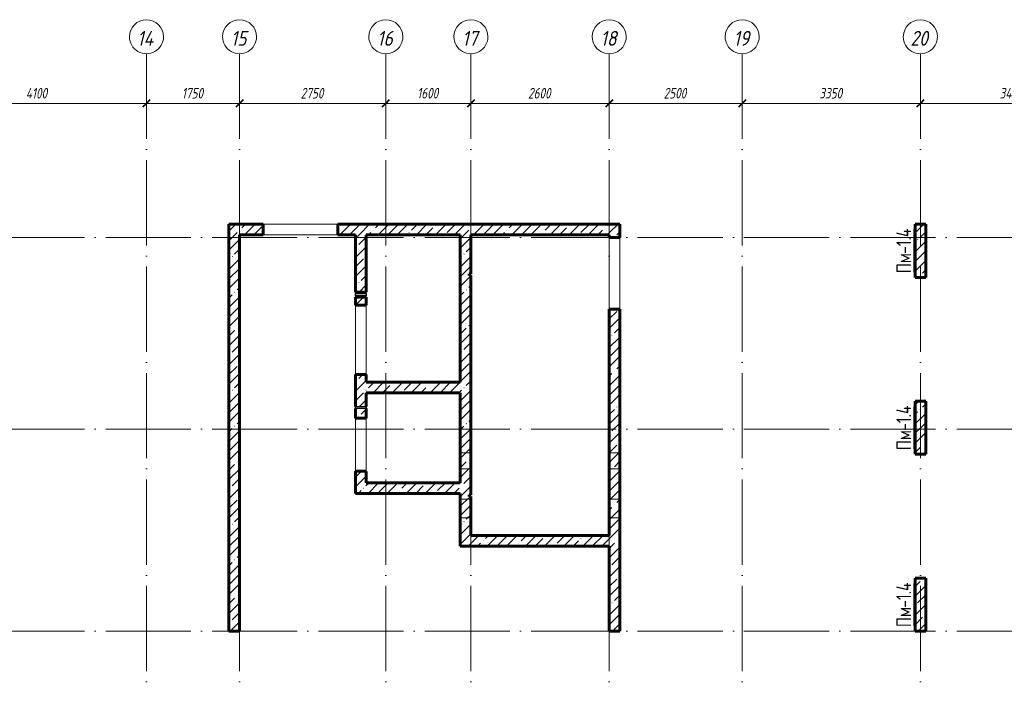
# Model space of a CAD drawing. Header units: millimetres. Extents: x 6092 to 80141, y -4371 to 20491.
# Tile 6 of 12: x 43116 to 61629, y 8060 to 20491. Entities that reach past the tile are written whole.
import ezdxf

# ---------------------------------------------------------------- set-up
doc = ezdxf.new("R2010")
doc.units = ezdxf.units.MM
doc.linetypes.add('ADSK_Линия сетки', pattern=[2000, 1600, -200, 0, -200])
doc.linetypes.add('ADSK_Невидимые', pattern=[400, 240, -160])
for name, color, linetype, lineweight in [('A-____-____-DIMS', 211, 'Continuous', 9), ('A-____-____-DIMS-80', 211, 'Continuous', 9), ('A-DETL-GENF-OTLN', 92, 'Continuous', 30), ('A-DOOR-____-OTLN', 31, 'Continuous', 18), ('A-DOOR-OPNG-OTLN', 31, 'Continuous', 18), ('A-GENM-____-OTLN', 13, 'Continuous', 18), ('A-WALL-____-HDLN', 110, 'ADSK_Невидимые', 18), ('A-WALL-____-MCUT', 113, 'Continuous', 40), ('A-WALL-____-PATT', 111, 'Continuous', 40), ('S-COLS-____-IDEN', 171, 'Continuous', 20), ('S-COLS-____-MCUT', 52, 'Continuous', 40), ('S-COLS-____-OTLN', 52, 'Continuous', 18), ('S-GRID-____-IDEN', 1, 'Continuous', 20), ('S-GRID-____-OTLN', 1, 'Continuous', 9)]:
    doc.layers.add(name, color=color, linetype=linetype, lineweight=lineweight)
doc.styles.add('GOST Common', font='GOST_Common.ttf', dxfattribs={"width": 0.8, "height": 280})
doc.styles.add('GOST Common_I', font='GOST_Common Italic.ttf', dxfattribs={"width": 0.9, "height": 280})
doc.styles.add('GOST Common_I_1', font='GOST_Common Italic.ttf', dxfattribs={"width": 0.8, "height": 200})
doc.dimstyles.new('ADSK_Округление_5мм__Узкий_', dxfattribs={"dimscale": 304.8, "dimtxt": 0.659918, "dimasz": 0.472441, "dimexe": 0.393701, "dimexo": 0.000861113, "dimgap": 0.104987, "dimtad": 1, "dimdec": 0, "dimlfac": 304.8, "dimrnd": 5, "dimdsep": 46, "dimtxsty": 'GOST Common_I_1', "dimblk1": 'OBLIQUE', "dimblk2": 'OBLIQUE', "dimsah": 1, "dimcen": 0.09, "dimdle": 0.393701, "dimazin": 0, "dimtfac": 1, "dimtdec": 4, "dimtix": 1, "dimtmove": 0, "dimatfit": 3, "dimfxl": 1, "dimtvp": 1, "dimtfill": 1, "dimtolj": 1, "dimtzin": 0, "dimlwd": 20, "dimlwe": 20, "dimarcsym": 2})
pattern_1 = [(45, (16130.72, 8588.57), (-179.6051, 179.6051), []), (45, (16310.33, 8588.57), (-179.6051, 179.6051), [317.5, -63.5, 2.682, -60.818])]

# ---------------------------------------------------------------- blocks, each defined once
blk = doc.blocks.new('ADSK_Дверь_ПроемПрямоугольный - ADSK_Дверь_ПроемПрямоугольный-1465222-КЖ1_ПЭ_ВЭ1_Маркировка_Пилоны')
at = {"layer": 'A-DOOR-OPNG-OTLN'}
for p, q in [((32200, 13825), (32200, 15125)), ((32400, 13825), (32400, 15125))]:
    blk.add_line(p, q, dxfattribs=at)
blk = doc.blocks.new('ADSK_Дверь_ПроемПрямоугольный - ADSK_Дверь_ПроемПрямоугольный-1465220-КЖ1_ПЭ_ВЭ1_Маркировка_Пилоны')
at = {"layer": 'A-DOOR-OPNG-OTLN'}
for p, q in [((32200, 12005), (32200, 13005)), ((32400, 12005), (32400, 13005))]:
    blk.add_line(p, q, dxfattribs=at)
blk = doc.blocks.new('ADSK_Дверь_ПроемПрямоугольный - ADSK_Дверь_ПроемПрямоугольный-1719805-КЖ1_ПЭ_ВЭ1_Маркировка_Пилоны')
at = {"layer": 'A-DOOR-OPNG-OTLN'}
for p, q in [((27430, 15050.001), (27430, 16400.001)), ((27630, 15050.001), (27630, 16400.001))]:
    blk.add_line(p, q, dxfattribs=at)
blk = doc.blocks.new('ADSK_Дверь_ПроемПрямоугольный - ADSK_Дверь_ПроемПрямоугольный-1719827-КЖ1_ПЭ_ВЭ1_Маркировка_Пилоны')
at = {"layer": 'A-DOOR-OPNG-OTLN'}
for p, q in [((32735, 16650.001), (34135, 16650.001)), ((32735, 16450.001), (34135, 16450.001))]:
    blk.add_line(p, q, dxfattribs=at)
blk = doc.blocks.new('ADSK_Дверь_ПроемПрямоугольный - ADSK_Дверь_ПроемПрямоугольный-1465157-КЖ1_ПЭ_ВЭ1_Маркировка_Пилоны')
at = {"layer": 'A-DOOR-OPNG-OTLN'}
for p, q in [((32200, 15345), (32200, 15373)), ((32400, 15345), (32400, 15373)), ((32200, 15278), (32200, 15305)), ((32400, 15278), (32400, 15305))]:
    blk.add_line(p, q, dxfattribs=at)
blk = doc.blocks.new('ADSK_ОбобщеннаяМодель_ОтверстиеКруглое_вСтене - Этаж 1_0_000-1496597-КЖ1_ПЭ_ВЭ1_Маркировка_Пилоны')
at = {"layer": 'A-DETL-GENF-OTLN'}
for p, q in [((32200, 15345), (32400, 15345)), ((32200, 15305), (32200, 15345)), ((32400, 15305), (32200, 15305)), ((32400, 15345), (32400, 15305))]:
    blk.add_line(p, q, dxfattribs=at)
blk = doc.blocks.new('Ось сетки - Круг_Ø8 мм-6408-КЖ1_ПЭ_ВЭ1_Маркировка_Пилоны')
at = {"layer": 'S-GRID-____-IDEN'}
for start, end in [(90, 270), (270, 90)]:
    blk.add_arc((6412, 0), 320, start, end, dxfattribs=at)
blk = doc.blocks.new('ADSK_Марка_НесущаяКолонна - Марка_Полка 10 мм-207763-КЖ1_ПЭ_ВЭ1_Маркировка_Пилоны')
at = {"layer": 'S-COLS-____-IDEN'}
blk.add_line((45375, 5970), (45375, 6770), dxfattribs=at)
blk = doc.blocks.new('DIMBLOCK42-КЖ1_ПЭ_ВЭ1_Маркировка_Пилоны')
at = {"layer": 'A-____-____-DIMS-80', "lineweight": 40}
for p, q in [((41400, 18917), (41328, 18845)), ((41400, 18917), (41472, 18989)), ((45500, 18917), (45428, 18845)), ((45500, 18917), (45572, 18989))]:
    blk.add_line(p, q, dxfattribs=at)
at = {"layer": 'A-____-____-DIMS-80', "lineweight": 20}
for p, q in [((41400, 18917), (41400, 19037)), ((41400, 18917), (45500, 18917)), ((41400, 18917), (41400, 18915)), ((45500, 18917), (45500, 18939)), ((45500, 18917), (45500, 18797))]:
    blk.add_line(p, q, dxfattribs=at)
at = {"layer": 'A-____-____-DIMS-80', "color": 0, "lineweight": 20, "insert": (43232, 19210), "char_height": 200, "width": 523.65, "attachment_point": 1, "line_spacing_factor": 1.022761, "style": 'GOST Common_I_1', "bg_fill": 3, "box_fill_scale": 1.25, "bg_fill_color": 256, "bg_fill_true_color": 13158600, "bg_fill_transparency": 0}
blk.add_mtext('4100', dxfattribs=at)
blk = doc.blocks.new('_Oblique')
at = {"color": 0, "linetype": 'ByBlock', "lineweight": -2}
blk.add_line((-0.5, -0.5), (0.5, 0.5), dxfattribs=at)
blk = doc.blocks.new('DIMBLOCK43-КЖ1_ПЭ_ВЭ1_Маркировка_Пилоны')
at = {"layer": 'A-____-____-DIMS-80', "lineweight": 40}
for p, q in [((45500, 18917), (45428, 18845)), ((45500, 18917), (45572, 18989)), ((47250, 18917), (47178, 18845)), ((47250, 18917), (47322, 18989))]:
    blk.add_line(p, q, dxfattribs=at)
at = {"layer": 'A-____-____-DIMS-80', "lineweight": 20}
for p, q in [((45500, 18917), (45500, 18939)), ((45500, 18917), (47250, 18917)), ((45500, 18917), (45500, 18797)), ((47250, 18917), (47250, 18939)), ((47250, 18917), (47250, 18797))]:
    blk.add_line(p, q, dxfattribs=at)
at = {"layer": 'A-____-____-DIMS-80', "color": 0, "lineweight": 20, "insert": (46165, 19210), "char_height": 200, "width": 503.2, "attachment_point": 1, "line_spacing_factor": 1.022761, "style": 'GOST Common_I_1', "bg_fill": 3, "box_fill_scale": 1.25, "bg_fill_color": 256, "bg_fill_true_color": 13158600, "bg_fill_transparency": 0}
blk.add_mtext('1750', dxfattribs=at)
blk = doc.blocks.new('DIMBLOCK44-КЖ1_ПЭ_ВЭ1_Маркировка_Пилоны')
at = {"layer": 'A-____-____-DIMS-80', "lineweight": 40}
for p, q in [((47250, 18917), (47178, 18845)), ((47250, 18917), (47322, 18989)), ((50000, 18917), (49928, 18845)), ((50000, 18917), (50072, 18989))]:
    blk.add_line(p, q, dxfattribs=at)
at = {"layer": 'A-____-____-DIMS-80', "lineweight": 20}
for p, q in [((47250, 18917), (47250, 18939)), ((47250, 18917), (50000, 18917)), ((47250, 18917), (47250, 18797)), ((50000, 18917), (50000, 18939)), ((50000, 18917), (50000, 18797))]:
    blk.add_line(p, q, dxfattribs=at)
at = {"layer": 'A-____-____-DIMS-80', "color": 0, "lineweight": 20, "insert": (48400, 19210), "char_height": 200, "width": 540.02, "attachment_point": 1, "line_spacing_factor": 1.022761, "style": 'GOST Common_I_1', "bg_fill": 3, "box_fill_scale": 1.25, "bg_fill_color": 256, "bg_fill_true_color": 13158600, "bg_fill_transparency": 0}
blk.add_mtext('2750', dxfattribs=at)
blk = doc.blocks.new('DIMBLOCK45-КЖ1_ПЭ_ВЭ1_Маркировка_Пилоны')
at = {"layer": 'A-____-____-DIMS-80', "lineweight": 40}
for p, q in [((50000, 18917), (49928, 18845)), ((50000, 18917), (50072, 18989)), ((51600, 18917), (51528, 18845)), ((51600, 18917), (51672, 18989))]:
    blk.add_line(p, q, dxfattribs=at)
at = {"layer": 'A-____-____-DIMS-80', "lineweight": 20}
for p, q in [((50000, 18917), (50000, 18939)), ((50000, 18917), (51600, 18917)), ((50000, 18917), (50000, 18797)), ((51600, 18917), (51600, 18939)), ((51600, 18917), (51600, 18797))]:
    blk.add_line(p, q, dxfattribs=at)
at = {"layer": 'A-____-____-DIMS-80', "color": 0, "lineweight": 20, "insert": (50590, 19210), "char_height": 200, "width": 503.2, "attachment_point": 1, "line_spacing_factor": 1.022761, "style": 'GOST Common_I_1', "bg_fill": 3, "box_fill_scale": 1.25, "bg_fill_color": 256, "bg_fill_true_color": 13158600, "bg_fill_transparency": 0}
blk.add_mtext('1600', dxfattribs=at)
blk = doc.blocks.new('DIMBLOCK46-КЖ1_ПЭ_ВЭ1_Маркировка_Пилоны')
at = {"layer": 'A-____-____-DIMS-80', "lineweight": 40}
for p, q in [((51600, 18917), (51528, 18845)), ((51600, 18917), (51672, 18989)), ((54200, 18917), (54128, 18845)), ((54200, 18917), (54272, 18989))]:
    blk.add_line(p, q, dxfattribs=at)
at = {"layer": 'A-____-____-DIMS-80', "lineweight": 20}
for p, q in [((51600, 18917), (51600, 18939)), ((51600, 18917), (54200, 18917)), ((51600, 18917), (51600, 18797)), ((54200, 18917), (54200, 18939)), ((54200, 18917), (54200, 18797))]:
    blk.add_line(p, q, dxfattribs=at)
at = {"layer": 'A-____-____-DIMS-80', "color": 0, "lineweight": 20, "insert": (52675, 19210), "char_height": 200, "width": 540.02, "attachment_point": 1, "line_spacing_factor": 1.022761, "style": 'GOST Common_I_1', "bg_fill": 3, "box_fill_scale": 1.25, "bg_fill_color": 256, "bg_fill_true_color": 13158600, "bg_fill_transparency": 0}
blk.add_mtext('2600', dxfattribs=at)
blk = doc.blocks.new('DIMBLOCK47-КЖ1_ПЭ_ВЭ1_Маркировка_Пилоны')
at = {"layer": 'A-____-____-DIMS-80', "lineweight": 40}
for p, q in [((54200, 18917), (54128, 18845)), ((54200, 18917), (54272, 18989)), ((56700, 18917), (56628, 18845)), ((56700, 18917), (56772, 18989))]:
    blk.add_line(p, q, dxfattribs=at)
at = {"layer": 'A-____-____-DIMS-80', "lineweight": 20}
for p, q in [((54200, 18917), (54200, 18939)), ((54200, 18917), (56700, 18917)), ((54200, 18917), (54200, 18797)), ((56700, 18917), (56700, 18939)), ((56700, 18917), (56700, 18797))]:
    blk.add_line(p, q, dxfattribs=at)
at = {"layer": 'A-____-____-DIMS-80', "color": 0, "lineweight": 20, "insert": (55225, 19210), "char_height": 200, "width": 540.02, "attachment_point": 1, "line_spacing_factor": 1.022761, "style": 'GOST Common_I_1', "bg_fill": 3, "box_fill_scale": 1.25, "bg_fill_color": 256, "bg_fill_true_color": 13158600, "bg_fill_transparency": 0}
blk.add_mtext('2500', dxfattribs=at)
blk = doc.blocks.new('DIMBLOCK48-КЖ1_ПЭ_ВЭ1_Маркировка_Пилоны')
at = {"layer": 'A-____-____-DIMS-80', "lineweight": 40}
for p, q in [((56700, 18917), (56628, 18845)), ((56700, 18917), (56772, 18989)), ((60050, 18917), (59978, 18845)), ((60050, 18917), (60122, 18989))]:
    blk.add_line(p, q, dxfattribs=at)
at = {"layer": 'A-____-____-DIMS-80', "lineweight": 20}
for p, q in [((56700, 18917), (56700, 18939)), ((56700, 18917), (60050, 18917)), ((56700, 18917), (56700, 18797)), ((60050, 18917), (60050, 18939)), ((60050, 18917), (60050, 18797))]:
    blk.add_line(p, q, dxfattribs=at)
at = {"layer": 'A-____-____-DIMS-80', "color": 0, "lineweight": 20, "insert": (58150, 19210), "char_height": 200, "width": 540.02, "attachment_point": 1, "line_spacing_factor": 1.022761, "style": 'GOST Common_I_1', "bg_fill": 3, "box_fill_scale": 1.25, "bg_fill_color": 256, "bg_fill_true_color": 13158600, "bg_fill_transparency": 0}
blk.add_mtext('3350', dxfattribs=at)
blk = doc.blocks.new('DIMBLOCK49-КЖ1_ПЭ_ВЭ1_Маркировка_Пилоны')
at = {"layer": 'A-____-____-DIMS-80', "lineweight": 40}
for p, q in [((60050, 18917), (59978, 18845)), ((60050, 18917), (60122, 18989)), ((63500, 18917), (63428, 18845)), ((63500, 18917), (63572, 18989))]:
    blk.add_line(p, q, dxfattribs=at)
at = {"layer": 'A-____-____-DIMS-80', "lineweight": 20}
for p, q in [((60050, 18917), (60050, 18939)), ((60050, 18917), (63500, 18917)), ((60050, 18917), (60050, 18797)), ((63500, 18917), (63500, 18939)), ((63500, 18917), (63500, 18797))]:
    blk.add_line(p, q, dxfattribs=at)
at = {"layer": 'A-____-____-DIMS-80', "color": 0, "lineweight": 20, "insert": (61541, 19210), "char_height": 200, "width": 560.47, "attachment_point": 1, "line_spacing_factor": 1.022761, "style": 'GOST Common_I_1', "bg_fill": 3, "box_fill_scale": 1.25, "bg_fill_color": 256, "bg_fill_true_color": 13158600, "bg_fill_transparency": 0}
blk.add_mtext('3450', dxfattribs=at)

msp = doc.modelspace()

# ---------------------------------------------------------------- hatches: boundary and pattern name
at = {"layer": 'A-WALL-____-PATT', "lineweight": 9}
h = msp.add_hatch(dxfattribs=at)
h.set_pattern_fill('FP_1', color=256, style=0, pattern_type=2)
h.set_pattern_definition(pattern_1)
h.paths.add_polyline_path([(47050, 16450.001), (47695, 16450.001), (47695, 16650.001), (47050, 16650.001)])
h.paths.add_polyline_path([(49095, 16450.001), (54200, 16450.001), (54200, 16650.001), (49095, 16650.001)])
h = msp.add_hatch(dxfattribs=at)
h.set_pattern_fill('FP_1', color=256, style=0, pattern_type=2)
h.set_pattern_definition(pattern_1)
h.paths.add_polyline_path([(54400, 9000), (54400, 15050.001), (54200, 15050.001), (54200, 9000)])
h.paths.add_polyline_path([(54200, 16400.001), (54400, 16400.001), (54400, 16650.001), (54200, 16650.001), (54200, 16450.001)])
h = msp.add_hatch(dxfattribs=at)
h.set_pattern_fill('FP_1', color=256, style=0, pattern_type=2)
h.set_pattern_definition(pattern_1)
h.paths.add_polyline_path([(47250, 9000), (47250, 16450.001), (47050, 16450.001), (47050, 9000)])
h = msp.add_hatch(dxfattribs=at)
h.set_pattern_fill('FP_1', color=256, style=0, pattern_type=2)
h.set_pattern_definition(pattern_1)
h.paths.add_polyline_path([(49429.9995, 11790.001), (49629.9995, 11790.001), (49629.9995, 12005.0392), (49429.9995, 12005.0392), (49429.9995, 11947.7571)])
h.paths.add_polyline_path([(49629.9995, 13005.0392), (49629.9995, 13185.0392), (49429.9995, 13185.0392), (49429.9995, 13005.0392)])
h.paths.add_polyline_path([(49629.9995, 13225.0392), (49629.9995, 13825.0392), (49429.9995, 13825.0392), (49429.9995, 13225.0392), (49522.6385, 13225.0392)])
h.paths.add_polyline_path([(49629.9995, 15125.0392), (49629.9995, 15277.5392), (49429.9995, 15277.5392), (49429.9995, 15125.0392)])
h.paths.add_polyline_path([(49629.9995, 15372.5392), (49629.9995, 16450.001), (49429.9995, 16450.001), (49429.9995, 15372.5392)])
h = msp.add_hatch(dxfattribs=at)
h.set_pattern_fill('FP_1', color=256, style=0, pattern_type=2)
h.set_pattern_definition(pattern_1)
h.paths.add_polyline_path([(51400, 10600.0013), (51600, 10600.0013), (51600, 11535.0017), (51570, 11535.0017), (51570, 11565.0017), (51600, 11565.0017), (51600, 15685.0013), (51570, 15685.0013), (51570, 15715.0013), (51600, 15715.0013), (51600, 16450.001), (51400, 16450.001), (51400, 10602.5469)])
h = msp.add_hatch(dxfattribs=at)
h.set_pattern_fill('FP_1', color=256, style=0, pattern_type=2)
h.set_pattern_definition(pattern_1)
h.paths.add_polyline_path([(49629.9995, 13480.001), (51400, 13480.001), (51400, 13680.001), (49629.9995, 13680.001)])
h = msp.add_hatch(dxfattribs=at)
h.set_pattern_fill('FP_1', color=256, style=0, pattern_type=2)
h.set_pattern_definition(pattern_1)
h.paths.add_polyline_path([(49429.9995, 11590.001), (51400, 11590.001), (51400, 11790.001), (49429.9995, 11790.001)])
h = msp.add_hatch(dxfattribs=at)
h.set_pattern_fill('FP_1', color=256, style=0, pattern_type=2)
h.set_pattern_definition(pattern_1)
h.paths.add_polyline_path([(51600, 10600.0013), (54200, 10600.0013), (54200, 10800.0013), (51600, 10800.0013)])
at = {"layer": 'S-COLS-____-OTLN', "lineweight": 9}
h = msp.add_hatch(dxfattribs=at)
h.set_pattern_fill('FP_1', color=256, style=0, pattern_type=2)
h.set_pattern_definition(pattern_1)
h.paths.add_polyline_path([(60150, 15650.001), (60150, 16650.001), (59950, 16650.001), (59950, 15650.001)])
h = msp.add_hatch(dxfattribs=at)
h.set_pattern_fill('FP_1', color=256, style=0, pattern_type=2)
h.set_pattern_definition(pattern_1)
h.paths.add_polyline_path([(60150, 12325.0005), (60150, 13325.0005), (59950, 13325.0005), (59950, 12325.0005)])
h = msp.add_hatch(dxfattribs=at)
h.set_pattern_fill('FP_1', color=256, style=0, pattern_type=2)
h.set_pattern_definition(pattern_1)
h.paths.add_polyline_path([(60150, 9000), (60150, 10000), (59950, 10000), (59950, 9000)])

# ---------------------------------------------------------------- linework, layer by layer
at = {"layer": 'A-WALL-____-HDLN'}
for p, q in [((51400, 12350.0013), (51600, 12350.0013)), ((54200, 12350.0013), (54400, 12350.0013)), ((51600, 12050.0013), (51400, 12050.0013)), ((54400, 12050.0013), (54200, 12050.0013)), ((51400, 11480.0013), (51600, 11480.0013)), ((54200, 11480.0013), (54400, 11480.0013)), ((51600, 11130.0013), (51400, 11130.0013)), ((54400, 11130.0013), (54200, 11130.0013))]:
    msp.add_line(p, q, dxfattribs=at)
at = {"layer": 'A-WALL-____-MCUT', "lineweight": 60}
for p, q in [((47694.9504, 16650.001), (47050, 16650.001)), ((47050, 16650.001), (47050, 9000)), ((47695, 16450.001), (47695, 16650.001)), ((54400, 16650.001), (49095, 16650.001)), ((49095, 16650.001), (49095, 16450.001)), ((54400, 16400.001), (54400, 16650.001)), ((47250, 16450.001), (47694.9504, 16450.001)), ((47250, 9000), (47250, 16450.001)), ((49095, 16450.001), (49429.9995, 16450.001)), ((49429.9995, 16450.001), (49429.9995, 15372.5888)), ((49629.9995, 16450.001), (51400, 16450.001)), ((49629.9995, 15372.5392), (49629.9995, 16450.001)), ((51400, 16450.001), (51400, 13680.001)), ((51600, 15715.0013), (51600, 16450.001)), ((51600, 16450.001), (54200, 16450.001)), ((54200, 16450.001), (54200, 16400.001)), ((54200, 16400.001), (54400, 16400.001)), ((51570, 15685.0013), (51570, 15715.0013)), ((51570, 15715.0013), (51600, 15715.0013)), ((51600, 15685.0013), (51570, 15685.0013)), ((51600, 11565.0017), (51600, 15685.0013)), ((49429.9995, 15372.5392), (49629.9995, 15372.5392)), ((49629.9995, 15277.5392), (49429.9995, 15277.5392)), ((49429.9995, 15277.5392), (49429.9995, 15125.0888)), ((49629.9995, 15125.0392), (49629.9995, 15277.5392)), ((49429.9995, 15125.0392), (49629.9995, 15125.0392)), ((54400, 15050.001), (54200, 15050.001)), ((54200, 15050.001), (54200, 10800.0013)), ((54400, 9000), (54400, 15050.001)), ((49629.9995, 13825.0392), (49429.9995, 13825.0392)), ((49429.9995, 13825.0392), (49429.9995, 13225.0392)), ((49629.9995, 13680.001), (49629.9995, 13824.9896)), ((51400, 13680.001), (49629.9995, 13680.001)), ((49629.9995, 13480.001), (51400, 13480.001)), ((49629.9995, 13225.0392), (49629.9995, 13480.001)), ((51400, 13480.001), (51400, 11790.001)), ((49429.9995, 13185.0392), (49429.9995, 13005.0888)), ((49629.9995, 13005.0392), (49629.9995, 13185.0392)), ((49429.9995, 13005.0392), (49629.9995, 13005.0392)), ((49629.9995, 12005.0392), (49429.9995, 12005.0392)), ((49429.9995, 12005.0392), (49429.9995, 11590.001)), ((49629.9995, 11790.001), (49629.9995, 12004.9896)), ((51400, 11790.001), (49629.9995, 11790.001)), ((49429.9995, 11590.001), (51400, 11590.001)), ((51400, 11590.001), (51400, 10600.0013)), ((51570, 11535.0017), (51570, 11565.0017)), ((51570, 11565.0017), (51600, 11565.0017)), ((51600, 11535.0017), (51570, 11535.0017)), ((51600, 10800.0013), (51600, 11535.0017)), ((54200, 10800.0013), (51600, 10800.0013)), ((51400, 10600.0013), (54200, 10600.0013)), ((54200, 10600.0013), (54200, 9000)), ((47050, 9000), (47250, 9000)), ((54200, 9000), (54400, 9000))]:
    msp.add_line(p, q, dxfattribs=at)
at = {"layer": 'S-COLS-____-MCUT', "lineweight": 60}
for p, q in [((60150, 16650.001), (59950, 16650.001)), ((59950, 16650.001), (59950, 15650.001)), ((60150, 15650.001), (60150, 16650.001)), ((59950, 15650.001), (60150, 15650.001)), ((60150, 13325.0005), (59950, 13325.0005)), ((59950, 13325.0005), (59950, 12325.0005)), ((60150, 12325.0005), (60150, 13325.0005)), ((59950, 12325.0005), (60150, 12325.0005)), ((60150, 10000), (59950, 10000)), ((59950, 10000), (59950, 9000)), ((60150, 9000), (60150, 10000)), ((59950, 9000), (60150, 9000))]:
    msp.add_line(p, q, dxfattribs=at)
at = {"layer": 'S-GRID-____-OTLN', "linetype": 'ADSK_Линия сетки'}
for p, q in [((45500, 19851.1002), (45500, -3717.186)), ((47250, 19851.1002), (47250, -3717.186)), ((50000, 19851.1002), (50000, -3717.186)), ((51600, 19851.1002), (51600, -3717.186)), ((54200, 19851.1002), (54200, -3717.186)), ((56700, 19851.1002), (56700, -3717.186)), ((60050, 19851.1002), (60050, -3717.186)), ((6731.5249, 16400.001), (72652.3528, 16400.001)), ((6731.5249, 12800.001), (72652.3528, 12800.001)), ((6731.5249, 9000), (72652.3528, 9000))]:
    msp.add_line(p, q, dxfattribs=at)

# ---------------------------------------------------------------- block references
at = {"layer": 'A-DOOR-____-OTLN'}
for name, p in [('ADSK_Дверь_ПроемПрямоугольный - ADSK_Дверь_ПроемПрямоугольный-1719827-КЖ1_ПЭ_ВЭ1_Маркировка_Пилоны', (14960, 0)), ('ADSK_Дверь_ПроемПрямоугольный - ADSK_Дверь_ПроемПрямоугольный-1719805-КЖ1_ПЭ_ВЭ1_Маркировка_Пилоны', (26770, 0)), ('ADSK_Дверь_ПроемПрямоугольный - ADSK_Дверь_ПроемПрямоугольный-1465157-КЖ1_ПЭ_ВЭ1_Маркировка_Пилоны', (17229.9999, 0)), ('ADSK_Дверь_ПроемПрямоугольный - ADSK_Дверь_ПроемПрямоугольный-1465222-КЖ1_ПЭ_ВЭ1_Маркировка_Пилоны', (17229.9999, 0)), ('ADSK_Дверь_ПроемПрямоугольный - ADSK_Дверь_ПроемПрямоугольный-1465220-КЖ1_ПЭ_ВЭ1_Маркировка_Пилоны', (17229.9999, 0))]:
    msp.add_blockref(name, p, dxfattribs=at)
at = {"layer": 'A-GENM-____-OTLN'}
for p in [(17229.9999, 0), (17229.9999, -2120)]:
    msp.add_blockref('ADSK_ОбобщеннаяМодель_ОтверстиеКруглое_вСтене - Этаж 1_0_000-1496597-КЖ1_ПЭ_ВЭ1_Маркировка_Пилоны', p, dxfattribs=at)
at = {"layer": 'S-COLS-____-IDEN'}
for p in [(14550, 9780.0009), (14550, 6455.0005), (14550, 3130)]:
    msp.add_blockref('ADSK_Марка_НесущаяКолонна - Марка_Полка 10 мм-207763-КЖ1_ПЭ_ВЭ1_Маркировка_Пилоны', p, dxfattribs=at)
at = {"layer": 'S-GRID-____-IDEN', "rotation": 269.9999999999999}
for p in [(45500, 26582.6251), (47250, 26582.6251), (50000, 26582.6251), (51600, 26582.6251), (54200, 26582.6251), (56700, 26582.6251), (60050, 26582.6251)]:
    msp.add_blockref('Ось сетки - Круг_Ø8 мм-6408-КЖ1_ПЭ_ВЭ1_Маркировка_Пилоны', p, dxfattribs=at)

# ---------------------------------------------------------------- texts
at = {"layer": 'S-COLS-____-IDEN', "lineweight": 9, "char_height": 280, "attachment_point": 1, "rotation": 90, "style": 'GOST Common'}
for s, insert, width in [('-1.4', (59598.0034, 16091.3918), 631.0884), ('Пм', (59598.0034, 15727.3251), 441.2488), ('-1.4', (59598.0034, 12766.3913), 631.0884), ('Пм', (59598.0034, 12402.3247), 441.2488), ('-1.4', (59598.0034, 9441.3908), 631.0884), ('Пм', (59598.0034, 9077.3241), 441.2488)]:
    msp.add_mtext(s, dxfattribs=dict(at, insert=insert, width=width))
at = {"layer": 'S-GRID-____-IDEN', "lineweight": 9, "char_height": 280, "attachment_point": 1, "style": 'GOST Common_I'}
for s, insert, width in [('14', (45324.2645, 20280.9235), 415.5948), ('15', (47086.1445, 20280.9235), 386.73405), ('16', (49836.1445, 20280.9235), 386.73405), ('17', (51436.1445, 20280.9235), 386.73405), ('18', (54036.1445, 20280.9235), 386.73405), ('19', (56536.1445, 20280.9235), 386.73405), ('20', (59862.3845, 20280.9235), 444.45555)]:
    msp.add_mtext(s, dxfattribs=dict(at, insert=insert, width=width))

# ---------------------------------------------------------------- next in the draw order: dimensions: what is measured, and where the dimension line sits
at = {"layer": 'A-____-____-DIMS', "lineweight": 20}
dim = msp.add_linear_dim(base=(45500, 18916.9373), p1=(41400, 18835.1002), p2=(45500, 19018.7607), dimstyle='ADSK_Округление_5мм__Узкий_', override={"dimpost": '<>', "dimfxl": 4104.111495}, dxfattribs=at)
dim.commit()
dim.dimension.update_dxf_attribs({"geometry": 'DIMBLOCK42-КЖ1_ПЭ_ВЭ1_Маркировка_Пилоны', "text_midpoint": (43450, 19048.9373)})

# ---------------------------------------------------------------- next in the draw order: dimensions: what is measured, and where the dimension line sits
dim = msp.add_linear_dim(base=(47250, 18916.9373), p1=(45500, 19018.7607), p2=(47250, 19018.7607), dimstyle='ADSK_Округление_5мм__Узкий_', override={"dimpost": '<>', "dimfxl": 1750}, dxfattribs=at)
dim.commit()
dim.dimension.update_dxf_attribs({"geometry": 'DIMBLOCK43-КЖ1_ПЭ_ВЭ1_Маркировка_Пилоны', "text_midpoint": (46375, 19048.9373)})

# ---------------------------------------------------------------- next in the draw order: dimensions: what is measured, and where the dimension line sits
dim = msp.add_linear_dim(base=(50000, 18916.9373), p1=(47250, 19018.7607), p2=(50000, 19018.7607), dimstyle='ADSK_Округление_5мм__Узкий_', override={"dimpost": '<>', "dimfxl": 2750}, dxfattribs=at)
dim.commit()
dim.dimension.update_dxf_attribs({"geometry": 'DIMBLOCK44-КЖ1_ПЭ_ВЭ1_Маркировка_Пилоны', "text_midpoint": (48625, 19048.9373)})

# ---------------------------------------------------------------- next in the draw order: dimensions: what is measured, and where the dimension line sits
dim = msp.add_linear_dim(base=(51600, 18916.9373), p1=(50000, 19018.7607), p2=(51600, 19018.7607), dimstyle='ADSK_Округление_5мм__Узкий_', override={"dimpost": '<>', "dimfxl": 1600}, dxfattribs=at)
dim.commit()
dim.dimension.update_dxf_attribs({"geometry": 'DIMBLOCK45-КЖ1_ПЭ_ВЭ1_Маркировка_Пилоны', "text_midpoint": (50800, 19050.2252)})

# ---------------------------------------------------------------- next in the draw order: dimensions: what is measured, and where the dimension line sits
dim = msp.add_linear_dim(base=(54200, 18916.9373), p1=(51600, 19018.7607), p2=(54200, 19018.7607), dimstyle='ADSK_Округление_5мм__Узкий_', override={"dimpost": '<>', "dimfxl": 2600}, dxfattribs=at)
dim.commit()
dim.dimension.update_dxf_attribs({"geometry": 'DIMBLOCK46-КЖ1_ПЭ_ВЭ1_Маркировка_Пилоны', "text_midpoint": (52900, 19050.2252)})

# ---------------------------------------------------------------- next in the draw order: dimensions: what is measured, and where the dimension line sits
dim = msp.add_linear_dim(base=(56700, 18916.9373), p1=(54200, 19018.7607), p2=(56700, 19018.7607), dimstyle='ADSK_Округление_5мм__Узкий_', override={"dimpost": '<>', "dimfxl": 2500}, dxfattribs=at)
dim.commit()
dim.dimension.update_dxf_attribs({"geometry": 'DIMBLOCK47-КЖ1_ПЭ_ВЭ1_Маркировка_Пилоны', "text_midpoint": (55450, 19050.2252)})

# ---------------------------------------------------------------- next in the draw order: dimensions: what is measured, and where the dimension line sits
dim = msp.add_linear_dim(base=(60050, 18916.9373), p1=(56700, 19018.7607), p2=(60050, 19018.7607), dimstyle='ADSK_Округление_5мм__Узкий_', override={"dimpost": '<>', "dimfxl": 3350}, dxfattribs=at)
dim.commit()
dim.dimension.update_dxf_attribs({"geometry": 'DIMBLOCK48-КЖ1_ПЭ_ВЭ1_Маркировка_Пилоны', "text_midpoint": (58375, 19048.9373)})

# ---------------------------------------------------------------- next in the draw order: dimensions: what is measured, and where the dimension line sits
dim = msp.add_linear_dim(base=(63500, 18916.9373), p1=(60050, 19018.7607), p2=(63500, 19018.7607), dimstyle='ADSK_Округление_5мм__Узкий_', override={"dimpost": '<>', "dimfxl": 3450}, dxfattribs=at)
dim.commit()
dim.dimension.update_dxf_attribs({"geometry": 'DIMBLOCK49-КЖ1_ПЭ_ВЭ1_Маркировка_Пилоны', "text_midpoint": (61775, 19048.9373)})

doc.saveas('drawing.dxf')
